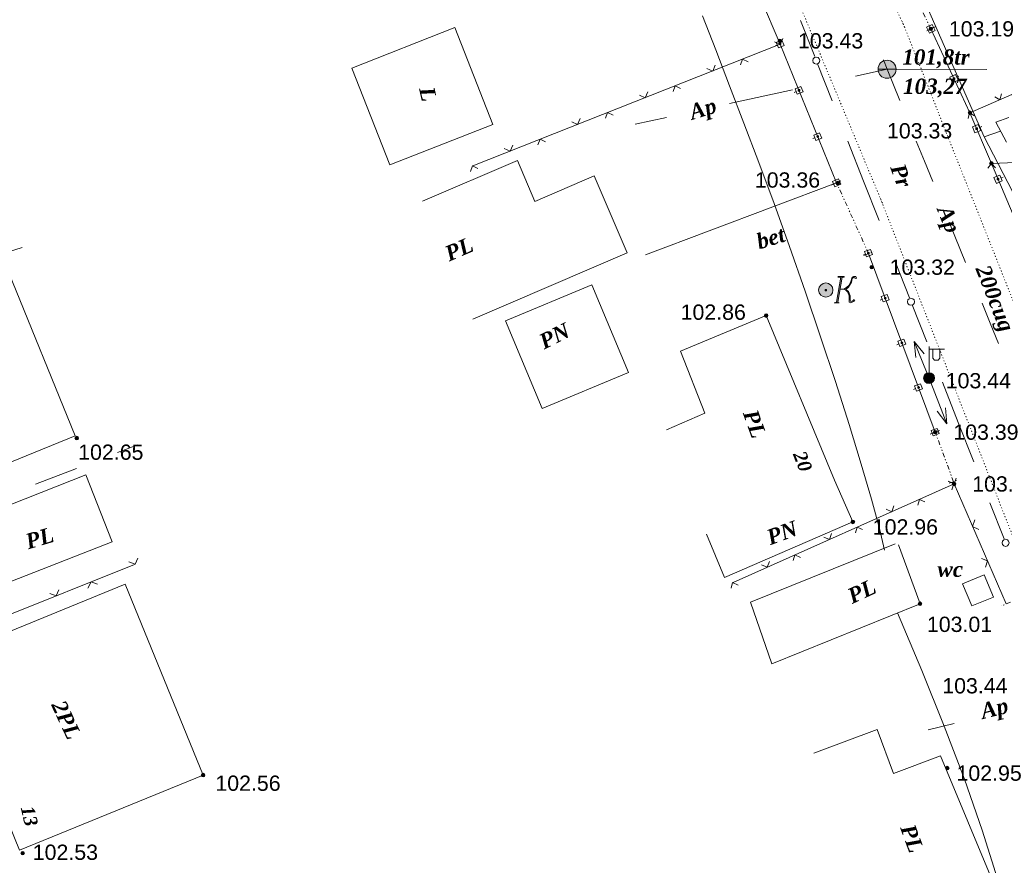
# Model space of a CAD drawing. Header units: millimetres. Extents: x 9396 to 25236, y 15106 to 31102.
# Tile 155 of 256: x 11906 to 12016, y 16012 to 16106. Entities that reach past the tile are written whole.
import ezdxf
from ezdxf.enums import TextEntityAlignment as Align

# ---------------------------------------------------------------- set-up
doc = ezdxf.new("R2010")
doc.units = ezdxf.units.MM
for name, pattern in [('DIVIDE', [1.25, 0.5, -0.25, 0, -0.25, 0, -0.25]), ('DOT', [0.25, 0, -0.25]), ('HIDDEN', [0.375, 0.25, -0.125])]:
    doc.linetypes.add(name, pattern=pattern)
for name, color, linetype, lineweight, true_color in [('1001010', 7, 'Continuous', 9, 0x000000), ('10010110', 7, 'Continuous', 20, 0xa25100), ('1060000', 7, 'Continuous', 9, 0x000000), ('1070000', 7, 'DOT', 9, 0x000000), ('2030003', 7, 'Continuous', 9, 0x000000), ('21100200', 7, 'HIDDEN', 0, 0x800080), ('3000105', 7, 'DIVIDE', 9, 0x000000), ('3000113', 7, 'Continuous', 9, 0x000000), ('3000130', 7, 'Continuous', 9, 0x000000), ('3000260', 7, 'Continuous', 9, 0x000000), ('5010210', 7, 'Continuous', 20, 0x008000), ('5010410', 7, 'Continuous', 9, 0x000000), ('5010420', 7, 'Continuous', 9, 0x000000), ('6011210', 1, 'Continuous', 9, 0xff0000), ('8010110', 7, 'Continuous', 20, 0x0080ff), ('9010120', 7, 'Continuous', 20, 0x000000)]:
    doc.layers.add(name, color=color, linetype=linetype, lineweight=lineweight, true_color=true_color)
doc.styles.add('10', font='timesbi.ttf', dxfattribs={"height": 0.001481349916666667})
doc.styles.add('12', font='timesbi.ttf', dxfattribs={"height": 0.001692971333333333})
doc.styles.add('13', font='timesbi.ttf', dxfattribs={"height": 0.001692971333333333})
doc.styles.add('2', font='timesbi.ttf', dxfattribs={"height": 0.001692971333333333})
doc.styles.add('3', font='timesbi.ttf', dxfattribs={"height": 0.001692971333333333})
doc.styles.add('9', font='timesbi.ttf', dxfattribs={"height": 0.001692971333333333})
doc.styles.add('F2', font='arial.ttf', dxfattribs={"height": 0.001692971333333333})

# ---------------------------------------------------------------- blocks, each defined once
blk = doc.blocks.new('SYMBOL21100200')
at = {"true_color": 0x800080}
h = blk.add_hatch(color=216, dxfattribs=at)
edge = h.paths.add_edge_path()
edge.add_arc((0, 0), 0.1, 0, 360)
at = {"color": 216, "linetype": 'Continuous', "lineweight": 0, "true_color": 0x800080}
blk.add_circle((0, 0), 0.1, dxfattribs=at)
blk = doc.blocks.new('SYMBOL5010410')
at = {"true_color": 0xffffff}
for points in [[(0.6715, 0.711), (0.8295, 0.711), (0.5925, -0.6715), (0.474, -0.711), (0.7505, -0.711), (0.6715, -0.6715), (0.9085, 0.711), (1.027, 0.711), (1.027, 0.7505), (0.711, 0.7505)], [(1, 0.05), (1.15, 0.15), (1.3035, 0.2765), (1.3825, 0.474), (1.4615, 0.711), (1.5405, 0.7505), (1.659, 0.7505), (1.6985, 0.6715), (1.659, 0.632), (1.58, 0.6715), (1.5405, 0.711), (1.4615, 0.632), (1.422, 0.4345), (1.264, 0.158), (1.106, 0.0395), (1.264, -0.079), (1.343, -0.316), (1.343, -0.553), (1.3825, -0.632), (1.501, -0.5925), (1.58, -0.5135), (1.6195, -0.5925), (1.4615, -0.6715), (1.3825, -0.711), (1.3035, -0.6715), (1.3035, -0.553), (1.3035, -0.316), (1.2245, -0.1185), (1.106, 0)], [(-0.0395, -0.0395), (0.0395, -0.0395), (0.0395, 0.0395), (-0.0395, 0.0395)]]:
    blk.add_hatch(color=7, dxfattribs=at).paths.add_polyline_path(points)
h = blk.add_hatch(color=7, dxfattribs=at)
edge = h.paths.add_edge_path()
edge.add_arc((0, 0), 0.395, 0, 360)
at = {"color": 18, "linetype": 'Continuous', "lineweight": 0, "true_color": 0x000000, "flags": 128}
for points in [[(0.6715, 0.711), (0.8295, 0.711), (0.5925, -0.6715), (0.474, -0.711), (0.7505, -0.711), (0.6715, -0.6715), (0.9085, 0.711), (1.027, 0.711), (1.027, 0.7505), (0.711, 0.7505), (0.6715, 0.711)], [(1, 0.05), (1, 0.05), (1.15, 0.15), (1.3035, 0.2765), (1.3825, 0.474), (1.4615, 0.711), (1.5405, 0.7505), (1.659, 0.7505), (1.6985, 0.6715), (1.659, 0.632), (1.58, 0.6715), (1.5405, 0.711), (1.4615, 0.632), (1.422, 0.4345), (1.264, 0.158), (1.106, 0.0395), (1.264, -0.079), (1.343, -0.316), (1.343, -0.553), (1.3825, -0.632), (1.501, -0.5925), (1.58, -0.5135), (1.6195, -0.5925), (1.4615, -0.6715), (1.3825, -0.711), (1.3035, -0.6715), (1.3035, -0.553), (1.3035, -0.316), (1.2245, -0.1185), (1.106, 0), (1, 0.05)], [(-0.0395, -0.0395), (0.0395, -0.0395), (0.0395, 0.0395), (-0.0395, 0.0395)]]:
    blk.add_lwpolyline(points, close=True, dxfattribs=at)
blk.add_lwpolyline([(1, 0.05), (0.8, 0.05)], dxfattribs=at)
at = {"color": 3, "linetype": 'Continuous', "lineweight": 0, "true_color": 0x00ea00}
blk.add_circle((0, 0), 0.395, dxfattribs=at)
blk = doc.blocks.new('SYMBOL2030003')
at = {"true_color": 0xffffff}
h = blk.add_hatch(color=7, dxfattribs=at)
edge = h.paths.add_edge_path()
edge.add_arc((0, 0), 0.3, 0, 360)
at = {"true_color": 0x000000}
h = blk.add_hatch(color=18, dxfattribs=at)
edge = h.paths.add_edge_path()
edge.add_arc((0, 0), 0.1, 0, 360)
at = {"color": 18, "linetype": 'Continuous', "lineweight": 0, "true_color": 0x000000, "flags": 128}
for points in [[(0, 0.3), (0, 1.75)], [(0, 1.6), (0.85, 1.6)], [(0.2, 1.6), (0.2, 1.1), (0.3, 1), (0.5, 1), (0.6, 1.1), (0.6, 1.6)]]:
    blk.add_lwpolyline(points, dxfattribs=at)
at = {"color": 18, "linetype": 'Continuous', "lineweight": 0, "true_color": 0x000000}
for radius in [0.3, 0.1]:
    blk.add_circle((0, 0), radius, dxfattribs=at)
blk = doc.blocks.new('SYMBOL5010420')
at = {"true_color": 0xffffff}
h = blk.add_hatch(color=7, dxfattribs=at)
edge = h.paths.add_edge_path()
edge.add_arc((0, 0), 0.5, 0, 360)
at = {"color": 18, "linetype": 'Continuous', "lineweight": 9, "true_color": 0x000000, "flags": 128}
blk.add_lwpolyline([(-0.5, 0), (0.5, 0)], dxfattribs=at)
at = {"color": 18, "linetype": 'Continuous', "lineweight": 9, "true_color": 0x000000}
blk.add_circle((0, 0), 0.5, dxfattribs=at)

msp = doc.modelspace()

# ---------------------------------------------------------------- linework, layer by layer
at = {"layer": '1001010', "color": 253}
for p, q in [((11996.71388141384, 16054.65549984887, 0.02450816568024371), (11998.73986061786, 16050.0498693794, 0.02450816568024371)), ((12003.77937338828, 16047.50439076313), (12006.18015006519, 16040.97753794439)), ((12014.31972912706, 16041.72461150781, 12.85832272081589), (12013.29800911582, 16044.19376820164)), ((11918.06714285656, 16043.13142953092, 118.3715305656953), (11926.70024924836, 16021.99624052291, 118.3715305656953)), ((12015.10946828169, 16008.10655128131), (12008.44483906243, 16024.14251298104))]:
    msp.add_line(p, q, dxfattribs=at)
for points in [[(11958.8259173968, 16094.07716864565, 0.949869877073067), (11954.60684409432, 16104.8189955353, 0), (11943.18649796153, 16100.33341985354, 0)], [(11943.18649796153, 16100.33341985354, 0), (11947.40557126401, 16089.59159296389, 0.949869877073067), (11958.8259173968, 16094.07716864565, 0.949869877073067)], [(12015.76716580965, 16092.12946539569, 8.676525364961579), (12014.57515912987, 16094.34319208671, 8.676525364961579), (12016.02259581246, 16094.85405209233, 8.676525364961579)], [(11956.59136803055, 16072.52115231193, 0.1424744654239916), (11973.71234580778, 16079.83999591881, 0.09253447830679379), (11970.06388907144, 16088.37483421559, 0.09253447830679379), (11963.47544734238, 16085.55841944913, 0.09253447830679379), (11961.54398290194, 16090.07669604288, 0.09253447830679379), (11951.01144685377, 16085.57426720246, 0.09253447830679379)], [(11905.08641331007, 16077.83179052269, 50.66567259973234), (11912.51296911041, 16059.58535179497, 68.86192000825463), (11895.57546798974, 16052.69155191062, 68.86192000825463)], [(11973.86191215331, 16066.58695953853, 89.09426251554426), (11969.81071672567, 16076.30789310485, 0.1175044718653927), (11960.23003475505, 16072.31514747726, 0.1175044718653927)], [(11996.71388141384, 16054.65549984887, 0.02450816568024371), (11989.11792177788, 16072.90348664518, 0.05138162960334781), (11979.61128741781, 16068.94622759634, 0.05138162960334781)], [(11960.23003475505, 16072.31514747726, 0.1175044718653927), (11964.28123018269, 16062.59421391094, 89.09426251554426), (11973.86191215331, 16066.58695953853, 89.09426251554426)], [(11979.61128741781, 16068.94622759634, 0.05138162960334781), (11982.32549143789, 16062.09239333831, 0.02450816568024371), (11978.08759795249, 16060.26229541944, 0.02450816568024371)], [(11901.98484092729, 16050.65481918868, 38.74469991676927), (11913.70574763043, 16055.24416258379, 62.58664528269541), (11916.61082196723, 16047.82477764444, 62.58664528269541), (11905.38715680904, 16043.42765663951, 62.58664528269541)], [(11998.73986061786, 16050.0498693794, 0.02450816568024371), (11984.50052833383, 16043.89394473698, 206.02), (11982.49731218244, 16048.67888935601, 206.02)], [(12006.18015006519, 16040.97753794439, 0), (11989.73780493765, 16034.3320655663, 0), (11987.37632431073, 16041.14937355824, 0), (12003.42756887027, 16047.60961625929, 0)], [(12013.29800911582, 16044.19376820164, 0), (12010.90154840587, 16043.20212928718, 0), (12011.92326841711, 16040.73297259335, 12.85832272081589), (12014.31972912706, 16041.72461150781, 12.85832272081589)], [(11926.70024924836, 16021.99624052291, 118.3715305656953), (11906.35907263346, 16013.68746496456, 108.0653338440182), (11897.72596624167, 16034.82265397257, 108.0653338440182), (11918.06714285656, 16043.13142953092, 118.3715305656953)], [(12008.44483906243, 16024.14251298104, 0), (12003.25300660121, 16022.16815415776, 0), (12001.41956958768, 16027.04302321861, 0), (11994.39618890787, 16024.44051465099, 0)]]:
    msp.add_polyline3d(points, dxfattribs=at)
at = {"layer": '10010110'}
for points in [[(11982.0607302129, 16106.11426298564, 56.48931294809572), (11983.5256810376, 16102.3346481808, 50.86642228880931), (11985.06081613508, 16098.37365454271, 44.09298649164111), (11986.65663312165, 16094.22328006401, 36.67602587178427), (11988.30362961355, 16089.87552273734, 29.12256074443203), (11989.99230322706, 16085.32238055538, 21.93961142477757), (11991.71315157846, 16080.55585151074, 15.6341982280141), (11993.45028179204, 16075.59355113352, 10.60080019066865), (11995.16223902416, 16070.55556510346, 6.783731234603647), (11996.80117793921, 16065.5875966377, 4.014764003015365), (11998.31925320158, 16060.83534895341, 2.125671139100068), (11999.66861947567, 16056.44452526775, 0.9482252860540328), (12000.80143142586, 16052.56082879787, 0.3141990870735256), (12001.66984371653, 16049.32996276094, 0.05536518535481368), (12002.22601101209, 16046.89763037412, 0.003496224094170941)], [(12003.66771588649, 16039.96209204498, 0), (12006.39497750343, 16033.58218682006, 53.06794787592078), (12008.87041113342, 16027.43155094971, 80.10269974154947), (12011.09112531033, 16021.52544371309, 89.51514791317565), (12013.05422856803, 16015.87912438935, 89.7161847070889), (12014.75682944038, 16010.50785225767, 89.11670243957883), (12016.19603646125, 16005.42688659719, 96.12759342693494), (12017.3689581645, 16000.65148668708, 119.159749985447), (12018.27270308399, 15996.1969118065, 166.6240644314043)]]:
    msp.add_polyline3d(points, dxfattribs=at)
at = {"layer": '1060000', "color": 253}
for p, q in [((12002.51926013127, 16100.19493276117, 19.43749690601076), (12013.58187297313, 16100.18608476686, 5.138282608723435)), ((11996.93262464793, 16087.61278168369), (11975.7449375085, 16079.6515282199))]:
    msp.add_line(p, q, dxfattribs=at)
at = {"layer": '1070000', "color": 253}
for p, q in [((12004.44706437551, 16104.87799009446, 12.92937292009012), (11985.5087776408, 16145.85037789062, 41.76815422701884)), ((12028.76435689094, 16043.64290662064, 13.43268233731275), (12004.2133488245, 16105.46652565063, 12.92453557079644))]:
    msp.add_line(p, q, dxfattribs=at)
for points in [[(11972.70104032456, 16144.13297986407, 29.11027222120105), (11976.61878678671, 16146.1770214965, 94.13972015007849), (12001.99897038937, 16085.36678293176, 94.27381843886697)], [(12001.79206211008, 16085.86252961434, 104.3693765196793), (12033.5112788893, 16004.96781205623, 68.62561576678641), (12046.45687589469, 15976.86223961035, 4.273926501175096)]]:
    msp.add_polyline3d(points, dxfattribs=at)
at = {"layer": '3000105', "color": 253}
for p, q in [((12007.37336098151, 16104.67283991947), (12003.96482098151, 16111.82603991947, 0.2081818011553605)), ((12006.9219859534, 16104.45775718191, 0.1040909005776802), (12007.91501101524, 16104.93093920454, 0.1040909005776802)), ((11997.38827174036, 16087.81865962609), (11996.38584813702, 16087.36572815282)), ((12000.47840616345, 16079.76529195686), (11996.93262464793, 16087.61278168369)), ((12000.02275907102, 16079.55941401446), (12001.02518267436, 16080.01234548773)), ((12008.33666829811, 16060.16241838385), (12007.30454420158, 16059.78199776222)), ((12009.89227574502, 16054.49611164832), (12007.86752098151, 16059.98949991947)), ((12009.42312842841, 16054.32319318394), (12010.45525252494, 16054.70361380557)), ((12016.19572390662, 16041.14871682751), (12015.17852547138, 16040.73001962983))]:
    msp.add_line(p, q, dxfattribs=at)
at = {"layer": '3000113', "color": 253}
for p, q in [((11990.68757214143, 16102.96023904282), (11984.00870212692, 16118.52389901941)), ((11876.55957315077, 16070.63021699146, 72.36068873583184), (11906.62842689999, 16080.45303108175, 72.36068873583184))]:
    msp.add_line(p, q, dxfattribs=at)
at = {"layer": '3000130', "color": 253}
for p, q in [((12007.92088953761, 16104.92672905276, 0.6119533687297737), (12007.69088953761, 16104.81672905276, 0.6119533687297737)), ((11990.11088953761, 16102.77672905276), (11990.34088953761, 16102.87672905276)), ((11996.93262464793, 16087.61278168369), (11990.68757214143, 16102.96023904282)), ((12010.49088953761, 16099.41672905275, 0.6119533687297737), (12010.26088953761, 16099.30672905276, 0.6119533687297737)), ((11992.21088953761, 16097.63672905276), (11992.44088953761, 16097.72672905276)), ((12013.01088953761, 16093.85672905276, 0.6119533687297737), (12012.78088953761, 16093.75672905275, 0.6119533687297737)), ((11994.29088953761, 16092.50672905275), (11994.52088953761, 16092.60672905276)), ((12015.38088953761, 16088.24672905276, 0.6119533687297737), (12015.15088953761, 16088.15672905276, 0.6119533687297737)), ((11996.38088953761, 16087.38672905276), (11996.61088953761, 16087.47672905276)), ((11999.89088953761, 16079.61672905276), (12000.13088953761, 16079.70672905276)), ((12007.86752098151, 16059.98949991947), (12000.47840616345, 16079.76529195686)), ((12001.76088953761, 16074.62672905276), (12001.99088953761, 16074.71672905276)), ((12003.61088953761, 16069.67672905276), (12003.84088953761, 16069.76672905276)), ((12005.46088953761, 16064.72672905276), (12005.69088953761, 16064.81672905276)), ((12007.30088953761, 16059.77672905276), (12007.54088953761, 16059.86672905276))]:
    msp.add_line(p, q, dxfattribs=at)
for points in [[(12006.91088953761, 16104.84672905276, 0.6119533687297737), (12007.21088953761, 16104.20672905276, 0.6119533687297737), (12007.84088953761, 16104.49672905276, 0.6119533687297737), (12007.54088953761, 16105.14672905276, 0.6119533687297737), (12006.91088953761, 16104.84672905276, 0.6119533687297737)], [(12007.37088953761, 16104.57672905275, 0.6119533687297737), (12007.42088953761, 16104.58672905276, 0.6119533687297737), (12007.46088953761, 16104.62672905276, 0.6119533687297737), (12007.47088953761, 16104.67672905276, 0.6119533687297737), (12007.46088953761, 16104.72672905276, 0.6119533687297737), (12007.42088953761, 16104.75672905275, 0.6119533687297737), (12007.37088953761, 16104.77672905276, 0.6119533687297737), (12007.32088953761, 16104.75672905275, 0.6119533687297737), (12007.29088953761, 16104.72672905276, 0.6119533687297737), (12007.27088953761, 16104.67672905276, 0.6119533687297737), (12007.29088953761, 16104.62672905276, 0.6119533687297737), (12007.32088953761, 16104.58672905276, 0.6119533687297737), (12007.37088953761, 16104.57672905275, 0.6119533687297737)], [(11991.11088953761, 16102.83672905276, 0), (11990.87088953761, 16103.43672905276, 0), (11990.22088953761, 16103.17672905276, 0), (11990.47088953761, 16102.57672905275, 0), (11991.11088953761, 16102.83672905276, 0)], [(11990.67088953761, 16102.90672905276, 0), (11990.72088953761, 16102.92672905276, 0), (11990.75088953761, 16102.95672905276, 0), (11990.76088953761, 16103.00672905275, 0), (11990.75088953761, 16103.05672905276, 0), (11990.72088953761, 16103.08672905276, 0), (11990.67088953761, 16103.09672905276, 0), (11990.62088953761, 16103.08672905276, 0), (11990.59088953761, 16103.05672905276, 0), (11990.57088953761, 16103.00672905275, 0), (11990.59088953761, 16102.95672905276, 0), (11990.62088953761, 16102.92672905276, 0), (11990.67088953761, 16102.90672905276, 0)], [(12009.48088953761, 16099.33672905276, 0.6119533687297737), (12009.78088953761, 16098.68672905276, 0.6119533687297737), (12010.41088953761, 16098.98672905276, 0.6119533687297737), (12010.11088953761, 16099.62672905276, 0.6119533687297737), (12009.48088953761, 16099.33672905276, 0.6119533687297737)], [(12009.95088953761, 16099.05672905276, 0.6119533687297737), (12010.00088953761, 16099.07672905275, 0.6119533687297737), (12010.03088953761, 16099.10672905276, 0.6119533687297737), (12010.05088953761, 16099.15672905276, 0.6119533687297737), (12010.03088953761, 16099.20672905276, 0.6119533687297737), (12010.00088953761, 16099.24672905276, 0.6119533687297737), (12009.95088953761, 16099.25672905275, 0.6119533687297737), (12009.90088953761, 16099.24672905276, 0.6119533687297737), (12009.86088953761, 16099.20672905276, 0.6119533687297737), (12009.85088953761, 16099.15672905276, 0.6119533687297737), (12009.86088953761, 16099.10672905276, 0.6119533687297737), (12009.90088953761, 16099.07672905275, 0.6119533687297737), (12009.95088953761, 16099.05672905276, 0.6119533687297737)], [(11993.21088953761, 16097.68672905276, 0), (11992.97088953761, 16098.28672905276, 0), (11992.32088953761, 16098.02672905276, 0), (11992.56088953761, 16097.42672905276, 0), (11993.21088953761, 16097.68672905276, 0)], [(11992.76088953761, 16097.76672905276, 0), (11992.81088953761, 16097.77672905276, 0), (11992.85088953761, 16097.80672905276, 0), (11992.86088953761, 16097.85672905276, 0), (11992.85088953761, 16097.90672905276, 0), (11992.81088953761, 16097.93672905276, 0), (11992.76088953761, 16097.95672905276, 0), (11992.71088953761, 16097.93672905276, 0), (11992.68088953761, 16097.90672905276, 0), (11992.67088953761, 16097.85672905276, 0), (11992.68088953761, 16097.80672905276, 0), (11992.71088953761, 16097.77672905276, 0), (11992.76088953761, 16097.76672905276, 0)], [(12012.00088953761, 16093.80672905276, 0.6119533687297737), (12012.27088953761, 16093.15672905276, 0.6119533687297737), (12012.92088953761, 16093.42672905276, 0.6119533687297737), (12012.64088953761, 16094.08672905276, 0.6119533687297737), (12012.00088953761, 16093.80672905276, 0.6119533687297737)], [(12012.46088953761, 16093.51672905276, 0.6119533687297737), (12012.51088953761, 16093.53672905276, 0.6119533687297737), (12012.54088953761, 16093.56672905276, 0.6119533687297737), (12012.56088953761, 16093.61672905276, 0.6119533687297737), (12012.54088953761, 16093.66672905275, 0.6119533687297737), (12012.51088953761, 16093.70672905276, 0.6119533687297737), (12012.46088953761, 16093.71672905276, 0.6119533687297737), (12012.41088953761, 16093.70672905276, 0.6119533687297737), (12012.37088953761, 16093.66672905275, 0.6119533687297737), (12012.36088953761, 16093.61672905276, 0.6119533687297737), (12012.37088953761, 16093.56672905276, 0.6119533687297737), (12012.41088953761, 16093.53672905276, 0.6119533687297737), (12012.46088953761, 16093.51672905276, 0.6119533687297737)], [(11995.29088953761, 16092.56672905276, 0), (11995.05088953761, 16093.16672905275, 0), (11994.40088953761, 16092.90672905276, 0), (11994.64088953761, 16092.30672905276, 0), (11995.29088953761, 16092.56672905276, 0)], [(11994.85088953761, 16092.63672905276, 0), (11994.90088953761, 16092.65672905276, 0), (11994.93088953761, 16092.68672905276, 0), (11994.94088953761, 16092.73672905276, 0), (11994.93088953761, 16092.78672905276, 0), (11994.90088953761, 16092.81672905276, 0), (11994.85088953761, 16092.82672905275, 0), (11994.80088953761, 16092.81672905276, 0), (11994.76088953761, 16092.78672905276, 0), (11994.75088953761, 16092.73672905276, 0), (11994.76088953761, 16092.68672905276, 0), (11994.80088953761, 16092.65672905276, 0), (11994.85088953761, 16092.63672905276, 0)], [(11997.38088953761, 16087.44672905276, 0), (11997.13088953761, 16088.04672905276, 0), (11996.49088953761, 16087.77672905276, 0), (11996.73088953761, 16087.18672905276, 0), (11997.38088953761, 16087.44672905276, 0)], [(12014.37088953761, 16088.20672905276, 0.6119533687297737), (12014.64088953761, 16087.55672905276, 0.6119533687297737), (12015.29088953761, 16087.82672905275, 0.6119533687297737), (12015.01088953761, 16088.47672905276, 0.6119533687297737), (12014.37088953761, 16088.20672905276, 0.6119533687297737)], [(12014.83088953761, 16087.91672905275, 0.6119533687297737), (12014.88088953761, 16087.92672905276, 0.6119533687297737), (12014.91088953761, 16087.96672905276, 0.6119533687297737), (12014.93088953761, 16088.01672905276, 0.6119533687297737), (12014.91088953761, 16088.06672905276, 0.6119533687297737), (12014.88088953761, 16088.10672905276, 0.6119533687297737), (12014.83088953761, 16088.11672905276, 0.6119533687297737), (12014.78088953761, 16088.10672905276, 0.6119533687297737), (12014.74088953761, 16088.06672905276, 0.6119533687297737), (12014.73088953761, 16088.01672905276, 0.6119533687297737), (12014.74088953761, 16087.96672905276, 0.6119533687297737), (12014.78088953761, 16087.92672905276, 0.6119533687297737), (12014.83088953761, 16087.91672905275, 0.6119533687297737)], [(11996.93088953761, 16087.51672905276, 0), (11996.98088953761, 16087.52672905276, 0), (11997.02088953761, 16087.56672905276, 0), (11997.03088953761, 16087.61672905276, 0), (11997.02088953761, 16087.65672905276, 0), (11996.98088953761, 16087.69672905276, 0), (11996.93088953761, 16087.70672905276, 0), (11996.88088953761, 16087.69672905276, 0), (11996.85088953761, 16087.65672905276, 0), (11996.84088953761, 16087.61672905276, 0), (11996.85088953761, 16087.56672905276, 0), (11996.88088953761, 16087.52672905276, 0), (11996.93088953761, 16087.51672905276, 0)], [(12000.89088953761, 16079.65672905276, 0), (12000.67088953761, 16080.23672905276, 0), (12000.02088953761, 16079.99672905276, 0), (12000.23088953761, 16079.41672905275, 0), (12000.89088953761, 16079.65672905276, 0)], [(12000.45088953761, 16079.73672905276, 0), (12000.50088953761, 16079.74672905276, 0), (12000.54088953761, 16079.77672905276, 0), (12000.55088953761, 16079.82672905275, 0), (12000.54088953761, 16079.87672905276, 0), (12000.50088953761, 16079.90672905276, 0), (12000.45088953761, 16079.92672905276, 0), (12000.41088953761, 16079.90672905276, 0), (12000.37088953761, 16079.87672905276, 0), (12000.36088953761, 16079.82672905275, 0), (12000.37088953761, 16079.77672905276, 0), (12000.41088953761, 16079.74672905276, 0), (12000.45088953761, 16079.73672905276, 0)], [(12002.75088953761, 16074.66672905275, 0), (12002.54088953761, 16075.24672905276, 0), (12001.88088953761, 16075.00672905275, 0), (12002.10088953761, 16074.42672905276, 0), (12002.75088953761, 16074.66672905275, 0)], [(12002.32088953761, 16074.74672905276, 0), (12002.37088953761, 16074.75672905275, 0), (12002.40088953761, 16074.78672905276, 0), (12002.41088953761, 16074.83672905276, 0), (12002.40088953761, 16074.88672905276, 0), (12002.37088953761, 16074.91672905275, 0), (12002.32088953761, 16074.93672905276, 0), (12002.27088953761, 16074.91672905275, 0), (12002.24088953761, 16074.88672905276, 0), (12002.22088953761, 16074.83672905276, 0), (12002.24088953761, 16074.78672905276, 0), (12002.27088953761, 16074.75672905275, 0), (12002.32088953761, 16074.74672905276, 0)], [(12004.60088953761, 16069.72672905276, 0), (12004.39088953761, 16070.29672905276, 0), (12003.73088953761, 16070.05672905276, 0), (12003.95088953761, 16069.47672905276, 0), (12004.60088953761, 16069.72672905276, 0)], [(12004.17088953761, 16069.79672905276, 0), (12004.22088953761, 16069.80672905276, 0), (12004.25088953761, 16069.83672905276, 0), (12004.26088953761, 16069.88672905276, 0), (12004.25088953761, 16069.93672905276, 0), (12004.22088953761, 16069.96672905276, 0), (12004.17088953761, 16069.98672905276, 0), (12004.12088953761, 16069.96672905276, 0), (12004.09088953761, 16069.93672905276, 0), (12004.07088953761, 16069.88672905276, 0), (12004.09088953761, 16069.83672905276, 0), (12004.12088953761, 16069.80672905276, 0), (12004.17088953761, 16069.79672905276, 0)], [(12006.45088953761, 16064.77672905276, 0), (12006.24088953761, 16065.34672905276, 0), (12005.58088953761, 16065.10672905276, 0), (12005.80088953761, 16064.52672905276, 0), (12006.45088953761, 16064.77672905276, 0)], [(12006.02088953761, 16064.84672905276, 0), (12006.06088953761, 16064.85672905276, 0), (12006.10088953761, 16064.89672905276, 0), (12006.11088953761, 16064.93672905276, 0), (12006.10088953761, 16064.98672905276, 0), (12006.06088953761, 16065.01672905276, 0), (12006.02088953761, 16065.03672905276, 0), (12005.97088953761, 16065.01672905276, 0), (12005.94088953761, 16064.98672905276, 0), (12005.92088953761, 16064.93672905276, 0), (12005.94088953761, 16064.89672905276, 0), (12005.97088953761, 16064.85672905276, 0), (12006.02088953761, 16064.84672905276, 0)], [(12008.30088953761, 16059.82672905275, 0), (12008.09088953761, 16060.39672905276, 0), (12007.43088953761, 16060.15672905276, 0), (12007.65088953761, 16059.57672905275, 0), (12008.30088953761, 16059.82672905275, 0)], [(12007.87088953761, 16059.89672905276, 0), (12007.91088953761, 16059.90672905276, 0), (12007.95088953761, 16059.94672905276, 0), (12007.96088953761, 16059.98672905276, 0), (12007.95088953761, 16060.03672905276, 0), (12007.91088953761, 16060.06672905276, 0), (12007.87088953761, 16060.08672905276, 0), (12007.82088953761, 16060.06672905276, 0), (12007.79088953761, 16060.03672905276, 0), (12007.77088953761, 16059.98672905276, 0), (12007.79088953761, 16059.94672905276, 0), (12007.82088953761, 16059.90672905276, 0), (12007.87088953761, 16059.89672905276, 0)]]:
    msp.add_polyline3d(points, close=True, dxfattribs=at)
msp.add_polyline3d([(12007.37336098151, 16104.67283991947, 0), (12011.71378098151, 16095.37789991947, 0.212086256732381), (12014.09426098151, 16089.76003991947, 1.223906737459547), (12017.18726098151, 16082.40795991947, 0.4163636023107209)], dxfattribs=at)
at = {"layer": '3000260', "color": 253}
for p, q in [((11990.68757214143, 16102.96023904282), (11956.61680071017, 16089.51023989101)), ((12009.96246098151, 16054.25081991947), (11985.45613880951, 16043.34233485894)), ((12015.73336098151, 16040.95839991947), (12009.96246098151, 16054.25081991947)), ((11896.73687946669, 16036.37119135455, 108.0653338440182), (11919.11191941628, 16045.34095359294, 108.0653338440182))]:
    msp.add_line(p, q, dxfattribs=at)
for points in [[(11990.97088953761, 16103.60672905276, 0), (11990.68088953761, 16102.95672905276, 0), (11990.04088953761, 16103.23672905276, 0)], [(11987.13088953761, 16101.01672905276, 0), (11986.51088953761, 16101.31672905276, 0), (11986.28088953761, 16100.68672905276, 0)], [(11983.48088953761, 16100.65672905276, 0), (11983.19088953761, 16099.99672905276, 0), (11982.55088953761, 16100.28672905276, 0)], [(11975.99088953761, 16097.69672905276, 0), (11975.70088953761, 16097.04672905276, 0), (11975.06088953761, 16097.32672905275, 0)], [(11979.64088953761, 16098.05672905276, 0), (11979.02088953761, 16098.35672905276, 0), (11978.80088953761, 16097.72672905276, 0)], [(12014.09426098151, 16089.76003991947, 1.223906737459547), (12017.64031916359, 16089.91573870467, 9.109207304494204), (12018.7471825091, 16092.72546873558, 16.12914399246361), (12016.36316914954, 16097.40835212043, 16.12914399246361), (12011.71378098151, 16095.37789991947, 16.12914399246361)], [(12015.22088953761, 16097.45672905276, 8.676525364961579), (12015.04088953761, 16096.82672905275, 8.676525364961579), (12014.46088953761, 16097.12672905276, 8.676525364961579)], [(11968.51088953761, 16094.74672905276, 0), (11968.21088953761, 16094.08672905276, 0), (11967.57088953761, 16094.37672905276, 0)], [(11972.15088953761, 16095.10672905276, 0), (11971.54088953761, 16095.39672905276, 0), (11971.31088953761, 16094.77672905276, 0)], [(12012.21088953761, 16095.04672905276, 8.676525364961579), (12011.66088953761, 16095.35672905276, 8.676525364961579), (12011.52088953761, 16094.74672905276, 8.676525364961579)], [(11964.66088953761, 16092.14672905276, 0), (11964.05088953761, 16092.44672905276, 0), (11963.82088953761, 16091.81672905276, 0)], [(11961.02088953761, 16091.78672905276, 0), (11960.73088953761, 16091.13672905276, 0), (11960.08088953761, 16091.41672905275, 0)], [(11957.17088953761, 16089.19672905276, 0), (11956.56088953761, 16089.48672905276, 0), (11956.33088953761, 16088.85672905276, 0)], [(12013.70088953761, 16089.24672905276, 8.676525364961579), (12014.10088953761, 16089.75672905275, 8.676525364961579), (12014.53088953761, 16089.27672905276, 8.676525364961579)], [(12009.70088953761, 16053.60672905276, 0), (12009.94088953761, 16054.29672905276, 0), (12009.28088953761, 16054.56672905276, 0)], [(12010.19088953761, 16054.89672905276, 0), (12009.95088953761, 16054.24672905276, 0), (12009.33088953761, 16054.51672905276, 0)], [(12006.71088953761, 16052.25672905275, 0), (12006.11088953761, 16052.53672905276, 0), (12005.94088953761, 16051.91672905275, 0)], [(12003.29088953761, 16051.82672905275, 0), (12003.05088953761, 16051.17672905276, 0), (12002.42088953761, 16051.44672905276, 0)], [(12012.71088953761, 16049.18672905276, 0), (12012.01088953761, 16049.52672905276, 0), (12012.24088953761, 16050.25672905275, 0)], [(11996.38088953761, 16048.75672905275, 0), (11996.15088953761, 16048.09672905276, 0), (11995.52088953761, 16048.36672905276, 0)], [(11999.81088953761, 16049.18672905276, 0), (11999.21088953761, 16049.46672905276, 0), (11999.03088953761, 16048.83672905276, 0)], [(11992.91088953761, 16046.10672905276, 0), (11992.31088953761, 16046.38672905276, 0), (11992.13088953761, 16045.76672905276, 0)], [(11918.47088953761, 16045.62672905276, 108.0653338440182), (11919.17088953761, 16045.36672905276, 108.0653338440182), (11919.46088953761, 16046.01672905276, 108.0653338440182)], [(11989.48088953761, 16045.67672905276, 0), (11989.24088953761, 16045.02672905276, 0), (11988.62088953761, 16045.29672905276, 0)], [(12013.42088953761, 16045.03672905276, 0), (12013.66088953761, 16045.72672905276, 0), (12013.00088953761, 16046.00672905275, 0)], [(11913.91088953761, 16042.71672905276, 108.0653338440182), (11914.29088953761, 16043.40672905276, 108.0653338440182), (11915.01088953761, 16043.15672905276, 108.0653338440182)], [(11986.00088953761, 16043.03672905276, 0), (11985.40088953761, 16043.31672905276, 0), (11985.23088953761, 16042.69672905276, 0)], [(11909.70088953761, 16042.10672905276, 108.0653338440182), (11910.40088953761, 16041.84672905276, 108.0653338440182), (11910.69088953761, 16042.50672905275, 108.0653338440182)]]:
    msp.add_polyline3d(points, dxfattribs=at)
at = {"layer": '5010210'}
for p, q in [((11999.03088953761, 16099.43672905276, 31.155021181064), (12002.52088953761, 16100.19672905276, 31.155021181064)), ((11992.04088953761, 16097.90672905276, 31.155021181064), (11985.06088953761, 16096.38672905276, 31.155021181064)), ((11974.58088953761, 16094.10672905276, 31.155021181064), (11978.07088953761, 16094.86672905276, 31.155021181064)), ((12005.75088953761, 16092.24672905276, 0.04626723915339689), (12006.67088953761, 16089.99672905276, 0.04626723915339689)), ((12006.67088953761, 16089.99672905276, 0.04626723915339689), (12007.58088953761, 16087.75672905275, 0.04626723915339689)), ((12011.23088953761, 16078.77672905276, 0.04626723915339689), (12009.41088953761, 16083.26672905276, 0.04626723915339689)), ((12013.06088953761, 16074.28672905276, 0.04626723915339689), (12013.97088953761, 16072.04672905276, 0.04626723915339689)), ((12013.97088953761, 16072.04672905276, 0.04626723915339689), (12014.88088953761, 16069.79672905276, 0.04626723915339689)), ((11919.47088953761, 16058.58672905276, 8.087749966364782), (11917.20088953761, 16057.71672905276, 8.087749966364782)), ((11908.13088953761, 16054.23672905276, 8.087749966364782), (11912.67088953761, 16055.97672905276, 8.087749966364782)), ((12007.08088953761, 16026.99672905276), (12009.97088953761, 16027.69672905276))]:
    msp.add_line(p, q, dxfattribs=at)
msp.add_polyline3d([(12003.93088953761, 16096.72672905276, 0.04626723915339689), (12002.52088953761, 16100.19672905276, 0.04626723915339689), (12002.13088953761, 16101.22672905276, 0.04626723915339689)], dxfattribs=at)
at = {"layer": '6011210'}
for p, q in [((12007.37470659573, 16065.49677804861, 15.19979581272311), (12005.53038434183, 16070.03643391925, 15.19979581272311)), ((12007.37470659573, 16065.49677804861, 30.39959162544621), (12009.14121640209, 16060.92628101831, 30.39959162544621))]:
    msp.add_line(p, q, dxfattribs=at)
for points in [[(12005.70702105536, 16068.2732551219, 15.19979581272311), (12005.53038434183, 16070.03643391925, 15.19979581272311), (12005.53038434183, 16070.03643391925, 15.19979581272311), (12006.63348143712, 16068.64964741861, 15.19979581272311)], [(12008.99472290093, 16062.69221976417, 30.39959162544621), (12009.14121640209, 16060.92628101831, 30.39959162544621), (12009.14121640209, 16060.92628101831, 30.39959162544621), (12008.06196840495, 16062.33170755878, 30.39959162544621)]]:
    msp.add_polyline3d(points, dxfattribs=at)
at = {"layer": '8010110'}
for points in [[(12013.29800911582, 16092.72546873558, 9.016613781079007), (12003.6768123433, 16114.60730564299, 16.12914399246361), (11988.6064421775, 16149.94178936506, 16.12914399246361)], [(12026.36972572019, 16061.18022287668, 31.09305568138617), (12018.52436537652, 16082.57351297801, 31.09305568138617), (12013.29800911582, 16092.72546873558, 31.09305568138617), (12015.11648326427, 16093.33787583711, 31.09305568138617)]]:
    msp.add_polyline3d(points, dxfattribs=at)
at = {"layer": '9010120', "color": 253}
for p, q in [((11994.50088953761, 16101.59672905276), (11992.93088953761, 16105.60672905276)), ((11996.42088953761, 16096.69672905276), (11994.82088953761, 16100.79672905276)), ((11998.17088953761, 16092.24672905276), (11999.92088953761, 16087.79672905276)), ((11999.92088953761, 16087.79672905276), (12001.64088953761, 16083.43672905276)), ((12005.00088953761, 16074.88672905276), (12003.42088953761, 16078.88672905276)), ((12006.92088953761, 16069.98672905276), (12005.31088953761, 16074.08672905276)), ((12008.67088953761, 16065.53672905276), (12010.42088953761, 16061.07672905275)), ((12010.42088953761, 16061.07672905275), (12012.13088953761, 16056.71672905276)), ((12015.49088953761, 16048.16672905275), (12013.92088953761, 16052.17672905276))]:
    msp.add_line(p, q, dxfattribs=at)
for points in [[(11994.68088953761, 16100.76672905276, 0), (11994.87088953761, 16100.81672905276, 0), (11995.01088953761, 16100.95672905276, 0), (11995.07088953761, 16101.15672905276, 0), (11995.01088953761, 16101.34672905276, 0), (11994.87088953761, 16101.49672905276, 0), (11994.68088953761, 16101.54672905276, 0), (11994.48088953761, 16101.49672905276, 0), (11994.34088953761, 16101.34672905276, 0), (11994.28088953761, 16101.15672905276, 0), (11994.34088953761, 16100.95672905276, 0), (11994.48088953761, 16100.81672905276, 0), (11994.68088953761, 16100.76672905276, 0)], [(12005.17088953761, 16074.04672905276, 0), (12005.37088953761, 16074.09672905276, 0), (12005.51088953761, 16074.24672905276, 0), (12005.56088953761, 16074.43672905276, 0), (12005.51088953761, 16074.63672905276, 0), (12005.37088953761, 16074.77672905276, 0), (12005.17088953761, 16074.82672905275, 0), (12004.97088953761, 16074.77672905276, 0), (12004.83088953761, 16074.63672905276, 0), (12004.78088953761, 16074.43672905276, 0), (12004.83088953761, 16074.24672905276, 0), (12004.97088953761, 16074.09672905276, 0), (12005.17088953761, 16074.04672905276, 0)], [(12015.67088953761, 16047.33672905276, 0), (12015.86088953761, 16047.38672905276, 0), (12016.00088953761, 16047.52672905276, 0), (12016.06088953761, 16047.72672905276, 0), (12016.00088953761, 16047.91672905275, 0), (12015.86088953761, 16048.06672905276, 0), (12015.67088953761, 16048.11672905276, 0), (12015.47088953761, 16048.06672905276, 0), (12015.33088953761, 16047.91672905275, 0), (12015.27088953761, 16047.72672905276, 0), (12015.33088953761, 16047.52672905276, 0), (12015.47088953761, 16047.38672905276, 0), (12015.67088953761, 16047.33672905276, 0)]]:
    msp.add_polyline3d(points, close=True, dxfattribs=at)

# ---------------------------------------------------------------- block references
at = {"layer": '2030003', "color": 253, "xscale": 2, "yscale": 2, "zscale": 2}
msp.add_blockref('SYMBOL2030003', (12007.1787903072, 16065.97901076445, 2.740417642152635), dxfattribs=at)
at = {"layer": '21100200', "xscale": 2, "yscale": 2, "zscale": 2}
for p in [(12007.37336098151, 16104.67283991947, 206.37318), (11990.64794098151, 16103.34847991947, 206.86704), (12011.71378098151, 16095.37789991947, 206.66744), (12014.09426098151, 16089.76003991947, 206.59338), (11997.06826098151, 16087.58651991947, 206.71638), (12000.81032098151, 16078.26811991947, 206.6437), (11989.11792177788, 16072.90348664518, 205.72), (12007.02432098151, 16065.69067991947, 206.88042), (11912.69542845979, 16059.33083201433, 205.3), (12007.86752098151, 16059.98949991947, 206.78576), (12009.96246098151, 16054.25081991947, 206.73302), (11998.73986061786, 16050.0498693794, 205.92), (12006.18015006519, 16040.97753794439, 206.02), (12009.20220613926, 16022.77134900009, 205.9), (11926.70024924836, 16021.99624052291, 205.12), (11906.69737165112, 16013.34458707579, 205.06)]:
    msp.add_blockref('SYMBOL21100200', p, dxfattribs=at)
at = {"layer": '5010410', "color": 253, "xscale": 2, "yscale": 2, "zscale": 2}
msp.add_blockref('SYMBOL5010410', (11995.72899492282, 16075.73125685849, 0.05138162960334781), dxfattribs=at)
at = {"layer": '5010420', "color": 253, "xscale": 2, "yscale": 2, "zscale": 2}
msp.add_blockref('SYMBOL5010420', (12002.51926013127, 16100.19493276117, 7.599897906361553), dxfattribs=at)

# ---------------------------------------------------------------- texts
at = {"layer": '1001010', "color": 253, "style": '9'}
for s, rotation, p in [('L', 282.6999999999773, (11951.46620767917, 16098.20808209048, 0.4749349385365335)), ('PL', 23.29999999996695, (11953.64189633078, 16079.65892417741, 0.1175044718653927)), ('PN', 26.49999999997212, (11964.12597345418, 16069.88742632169, 44.60588349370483)), ('PL', 289.7999999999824, (11987.32258441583, 16062.37949324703, 0.03794489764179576)), ('PN', 20.10000000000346, (11989.27858640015, 16048.25190705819, 103.0222540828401)), ('PL', 16.50000000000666, (11907.07783144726, 16047.81590961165, 50.66567259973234)), ('PL', 24.79999999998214, (11998.29823718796, 16041.71084091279)), ('2PL', 295.0999999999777, (11910.61310774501, 16030.10944724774, 113.2184322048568)), ('PL', 290.300000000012, (12004.75715367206, 16016.44453213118))]:
    msp.add_text(s, height=1.692971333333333, rotation=rotation, dxfattribs=at).set_placement(p, align=Align.MIDDLE_LEFT)
at = {"layer": '1001010', "color": 1, "true_color": 0xff0000, "style": '10'}
for s, rotation, p in [('20', 291.6000000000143, (11992.76258441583, 16057.79949324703, 0.03794489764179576)), ('13', 283.4000000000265, (11907.19310774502, 16018.54944724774, 113.2184322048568))]:
    msp.add_text(s, height=1.481349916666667, rotation=rotation, dxfattribs=at).set_placement(p, align=Align.MIDDLE_LEFT)
at = {"layer": '1001010', "color": 253, "style": '9'}
msp.add_text('wc', height=1.692971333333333, dxfattribs=at).set_placement((12008.10886912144, 16044.79918985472, 6.429161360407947), align=Align.MIDDLE_LEFT)
at = {"layer": '1060000', "color": 253, "style": '2'}
msp.add_text('bet', height=1.692971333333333, rotation=16.8999999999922, dxfattribs=at).set_placement((11988.11878107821, 16081.05215495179), align=Align.MIDDLE_LEFT)
at = {"layer": '1070000', "color": 253, "style": '2'}
msp.add_text('Pr', height=1.692971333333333, rotation=290.300000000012, dxfattribs=at).set_placement((12003.64885285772, 16089.61471613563, 85.7786089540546), align=Align.MIDDLE_LEFT)
at = {"layer": '21100200', "color": 253, "style": 'F2'}
for s, p in [('103.19', (12009.37336098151, 16104.67283991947, 206.37318)), ('103.43', (11992.64794098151, 16103.34847991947, 206.86704)), ('103.33', (12002.51378098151, 16093.37789991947, 51.86744)), ('103.36', (11987.86826098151, 16087.92651991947, 2.85638)), ('103.32', (12002.81032098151, 16078.26811991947, 206.6437)), ('102.86', (11979.63792177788, 16073.28348664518, 205.72)), ('103.44', (12009.02432098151, 16065.69067991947, 206.88042)), ('103.39', (12009.86752098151, 16059.98949991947, 206.78576)), ('102.65', (11912.85542845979, 16057.77083201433, 205.3)), ('103.37', (12011.96246098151, 16054.25081991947, 206.73302)), ('102.96', (12000.93986061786, 16049.4898693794, 205.92)), ('103.01', (12006.94015006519, 16038.69753794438, 7.46)), ('103.44', (12008.64318584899, 16031.88855806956, 1.48608)), ('102.95', (12010.22220613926, 16022.21134900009, 205.9)), ('102.56', (11928.06024924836, 16021.0962405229, 205.12)), ('102.53', (11907.81737165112, 16013.44458707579, 173.52))]:
    msp.add_text(s, height=1.692971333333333, dxfattribs=at).set_placement(p, align=Align.MIDDLE_LEFT)
at = {"layer": '5010210', "color": 253}
for s, height, rotation, style, p in [('Ap', 1.692971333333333, 16.99999999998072, '2', (11980.67088953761, 16095.39172905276, 31.155021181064)), ('Ap', 1.692971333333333, 291.9999999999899, '2', (12008.82088953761, 16084.97172905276, 0.04626723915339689)), ('200cug', 1.692971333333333, 291.5000000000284, '3', (12013.10088953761, 16078.39172905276, 26.9462672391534)), ('Ap', 1.734872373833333, 13.99999999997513, '2', (12012.93088953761, 16029.03672905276))]:
    msp.add_text(s, height=height, rotation=rotation, dxfattribs=dict(at, style=style)).set_placement(p, align=Align.MIDDLE_LEFT)
at = {"layer": '5010420', "color": 253}
for s, style, p in [('101,8tr', '13', (12004.21926013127, 16101.55493276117, 5.439897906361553)), ('103,27', '12', (12004.29926013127, 16098.31493276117, 16.15989790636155))]:
    msp.add_text(s, height=1.692971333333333, dxfattribs=dict(at, style=style)).set_placement(p, align=Align.MIDDLE_LEFT)

doc.saveas('drawing.dxf')
